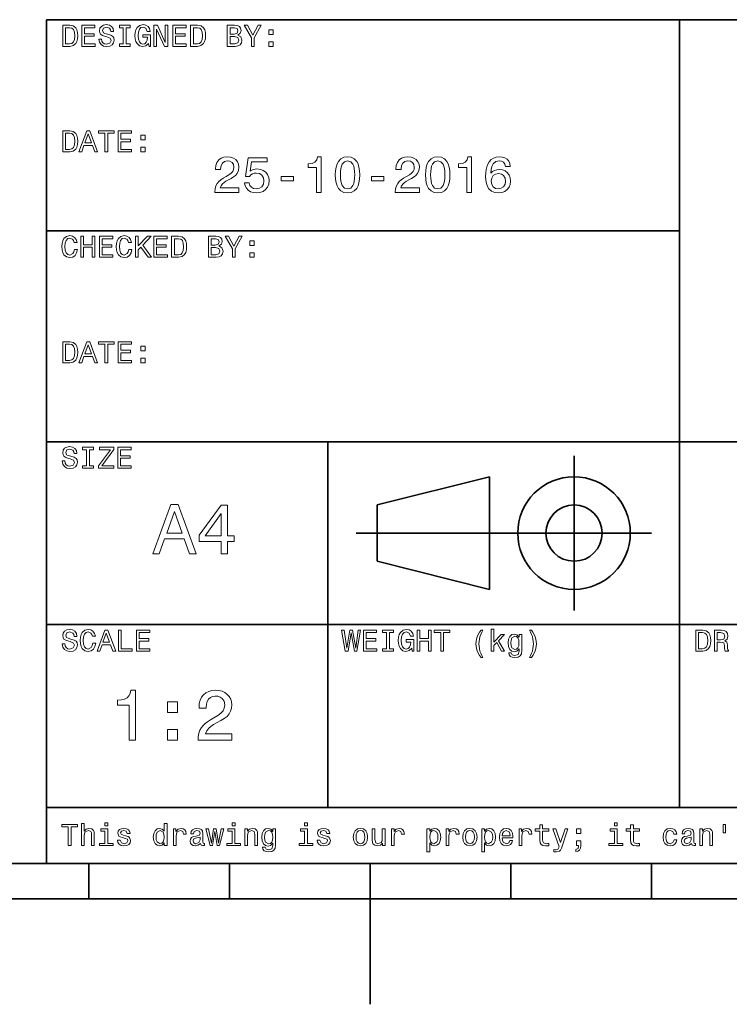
# Model space of a CAD drawing. Extents: x 0 to 354, y 0 to 250.
# Tile 6 of 10: x 152 to 203, y 0 to 70. Entities that reach past the tile are written whole.
import ezdxf

# ---------------------------------------------------------------- set-up
doc = ezdxf.new("R2010")
doc.units = 0

msp = doc.modelspace()

# ---------------------------------------------------------------- linework, layer by layer
at = {"color": 7, "lineweight": 35}
for p, q in [((154, 10), (154, 70)), ((154, 70), (344, 70)), ((199, 14), (199, 70)), ((154, 55), (199, 55)), ((154, 40), (319, 40)), ((174, 14), (174, 40)), ((176, 33.5), (197, 33.5)), ((154, 27), (319, 27)), ((154, 14), (319, 14)), ((10, 10), (344, 10)), ((154, 10), (344, 10)), ((127, 7.5), (227, 7.5))]:
    msp.add_line(p, q, dxfattribs=at)
at = {"color": 7, "lineweight": 35, "ltscale": 0.275}
msp.add_line((191.5, 28), (191.5, 39), dxfattribs=at)
at = {"color": 7, "lineweight": 35, "ltscale": 0.206155}
for p, q in [((177.5, 35.5), (185.5, 37.5)), ((185.5, 29.5), (177.5, 31.5))]:
    msp.add_line(p, q, dxfattribs=at)
at = {"color": 7, "lineweight": 35, "ltscale": 0.2}
msp.add_line((185.5, 37.5), (185.5, 29.5), dxfattribs=at)
at = {"color": 7, "lineweight": 35, "ltscale": 0.1}
msp.add_line((177.5, 31.5), (177.5, 35.5), dxfattribs=at)
at = {"color": 7, "lineweight": 35, "ltscale": 0.0625}
for p, q in [((157, 10), (157, 7.5)), ((167, 10), (167, 7.5)), ((187, 10), (187, 7.5)), ((197, 10), (197, 7.5))]:
    msp.add_line(p, q, dxfattribs=at)
at = {"color": 7, "lineweight": 35, "ltscale": 0.25}
msp.add_line((177, 10), (177, 0), dxfattribs=at)
at = {"color": 7, "lineweight": 13}
for points in [[(155.647415, 69.605263), (155.898483, 69.558815), (156.076263, 69.419464), (156.154663, 69.274269), (156.201706, 69.086433), (156.217392, 68.855942), (156.200882, 68.634209), (156.151337, 68.449089), (156.068787, 68.300575), (155.889145, 68.154091), (155.647415, 68.105263), (155.152176, 68.105263), (155.152176, 69.605263)], [(155.632477, 69.431351), (155.347824, 69.431351), (155.347824, 68.279175), (155.632477, 68.279175), (155.795181, 68.314629), (155.909653, 68.42099), (155.977417, 68.600632), (156, 68.855942), (155.97847, 69.118935), (155.913895, 69.296501), (155.800491, 69.397636)], [(156.5, 68.105263), (156.5, 69.605263), (157.439545, 69.605263), (157.439545, 69.431351), (156.695648, 69.431351), (156.695648, 68.996567), (157.374313, 68.996567), (157.374313, 68.822655), (156.695648, 68.822655), (156.695648, 68.279175), (157.456528, 68.279175), (157.456528, 68.105263)], [(157.91304, 68.626999), (157.936813, 68.474236), (158.008148, 68.356964), (158.119736, 68.282318), (158.264267, 68.257439), (158.498642, 68.332169), (158.58696, 68.530876), (158.511459, 68.677956), (158.284988, 68.784271), (158.191574, 68.810768), (157.973419, 68.885536), (157.844772, 68.967865), (157.781845, 69.071083), (157.760864, 69.208527), (157.794205, 69.386681), (157.894196, 69.527138), (158.048111, 69.61834), (158.24321, 69.648743), (158.462036, 69.616348), (158.625336, 69.519157), (158.72699, 69.362862), (158.760864, 69.15316), (158.760864, 69.148743), (158.565216, 69.148743), (158.536728, 69.288223), (158.47435, 69.390762), (158.257477, 69.474831), (158.054352, 69.409271), (157.978256, 69.235359), (158.035492, 69.075539), (158.139557, 69.02285), (158.337296, 68.967018), (158.574646, 68.895515), (158.713989, 68.811447), (158.781754, 68.701218), (158.804352, 68.551254), (158.768005, 68.35862), (158.658966, 68.210052), (158.488113, 68.115158), (158.266312, 68.083527), (158.041229, 68.118805), (157.871429, 68.224655), (157.761841, 68.395813), (157.717392, 68.626999)], [(159.456528, 68.279175), (159.456528, 69.431351), (159.17392, 69.431351), (159.17392, 69.605263), (159.934784, 69.605263), (159.934784, 69.431351), (159.652176, 69.431351), (159.652176, 68.279175), (159.934784, 68.279175), (159.934784, 68.105263), (159.17392, 68.105263), (159.17392, 68.279175)], [(161.242859, 68.315521), (161.066071, 68.141777), (160.834579, 68.083527), (160.612732, 68.137444), (160.43631, 68.299217), (160.350922, 68.458145), (160.299683, 68.647346), (160.282608, 68.866814), (160.300232, 69.091301), (160.353104, 69.281967), (160.441238, 69.43882), (160.628738, 69.59626), (160.873978, 69.648743), (161.061905, 69.617111), (161.212631, 69.522209), (161.318619, 69.371017), (161.372284, 69.170479), (161.150482, 69.170479), (161.055191, 69.395515), (160.861755, 69.474831), (160.708893, 69.435173), (160.594772, 69.3162), (160.523697, 69.124542), (160.5, 68.866814), (160.523697, 68.612732), (160.594772, 68.4198), (160.706009, 68.298027), (160.850204, 68.257439), (160.981537, 68.290939), (161.084747, 68.391441), (161.151627, 68.547729), (161.17392, 68.748604), (161.17392, 68.757439), (160.84613, 68.757439), (160.84613, 68.931351), (161.391296, 68.931351), (161.391296, 68.105263), (161.282608, 68.105263)], [(161.630432, 68.105263), (161.630432, 69.605263), (161.881454, 69.605263), (162.434784, 68.375641), (162.434784, 69.605263), (162.630432, 69.605263), (162.630432, 68.105263), (162.386551, 68.105263), (161.82608, 69.334885), (161.82608, 68.105263)], [(162.978256, 68.105263), (162.978256, 69.605263), (163.917801, 69.605263), (163.917801, 69.431351), (163.17392, 69.431351), (163.17392, 68.996567), (163.852585, 68.996567), (163.852585, 68.822655), (163.17392, 68.822655), (163.17392, 68.279175), (163.934784, 68.279175), (163.934784, 68.105263)], [(164.734375, 69.605263), (164.985443, 69.558815), (165.163208, 69.419464), (165.241623, 69.274269), (165.288666, 69.086433), (165.304352, 68.855942), (165.287842, 68.634209), (165.238297, 68.449089), (165.155746, 68.300575), (164.976089, 68.154091), (164.734375, 68.105263), (164.239136, 68.105263), (164.239136, 69.605263)], [(164.719421, 69.431351), (164.434784, 69.431351), (164.434784, 68.279175), (164.719421, 68.279175), (164.882126, 68.314629), (164.996597, 68.42099), (165.064362, 68.600632), (165.08696, 68.855942), (165.06543, 69.118935), (165.000854, 69.296501), (164.887436, 69.397636)], [(167.601563, 68.910973), (167.817261, 68.785118), (167.891296, 68.552277), (167.859161, 68.363922), (167.762741, 68.222794), (167.608063, 68.134644), (167.401154, 68.105263), (166.847824, 68.105263), (166.847824, 69.605263), (167.370926, 69.605263), (167.567932, 69.58136), (167.710602, 69.509644), (167.797211, 69.391144), (167.82608, 69.226868), (167.772583, 69.040726)], [(167.330841, 68.974831), (167.538895, 69.032913), (167.608688, 69.206482), (167.546188, 69.37751), (167.34816, 69.431351), (167.043472, 69.431351), (167.043472, 68.974831)], [(168.760864, 68.105263), (168.565216, 68.105263), (168.565216, 68.698669), (168.043472, 69.605263), (168.286682, 69.605263), (168.662369, 68.895683), (169.032944, 69.605263), (169.260864, 69.605263), (168.760864, 68.711243)], [(167.37738, 68.279175), (167.60054, 68.345924), (167.67392, 68.548195), (167.59697, 68.739098), (167.358688, 68.800919), (167.043472, 68.800919), (167.043472, 68.279175)], [(169.804352, 68.953087), (169.804352, 69.279175), (170.108704, 69.279175), (170.108704, 68.953087)], [(169.804352, 68.105263), (169.804352, 68.431351), (170.108704, 68.431351), (170.108704, 68.105263)], [(155.647415, 62.105263), (155.898483, 62.058811), (156.076263, 61.91946), (156.154663, 61.774269), (156.201706, 61.58643), (156.217392, 61.355942), (156.200882, 61.134209), (156.151337, 60.949089), (156.068787, 60.800575), (155.889145, 60.654091), (155.647415, 60.605263), (155.152176, 60.605263), (155.152176, 62.105263)], [(155.632477, 61.931351), (155.347824, 61.931351), (155.347824, 60.779175), (155.632477, 60.779175), (155.795181, 60.814629), (155.909653, 60.92099), (155.977417, 61.100636), (156, 61.355942), (155.97847, 61.618935), (155.913895, 61.796497), (155.800491, 61.897636)], [(156.304352, 60.605263), (156.851563, 62.105263), (157.074722, 62.105263), (157.630432, 60.605263), (157.425278, 60.605263), (157.264938, 61.061783), (156.658966, 61.061783), (156.498978, 60.605263)], [(156.728607, 61.235699), (157.197693, 61.235699), (156.962631, 61.891949)], [(158.152176, 60.605263), (158.152176, 61.931351), (157.695648, 61.931351), (157.695648, 62.105263), (158.804352, 62.105263), (158.804352, 61.931351), (158.347824, 61.931351), (158.347824, 60.605263)], [(159.08696, 60.605263), (159.08696, 62.105263), (160.026489, 62.105263), (160.026489, 61.931351), (159.282608, 61.931351), (159.282608, 61.496567), (159.961273, 61.496567), (159.961273, 61.322655), (159.282608, 61.322655), (159.282608, 60.779175), (160.043472, 60.779175), (160.043472, 60.605263)], [(160.695648, 61.453091), (160.695648, 61.779175), (161, 61.779175), (161, 61.453091)], [(160.695648, 60.605263), (160.695648, 60.931351), (161, 60.931351), (161, 60.605263)], [(165.965393, 57.719246), (165.965393, 57.730568), (165.984634, 57.968468), (166.042389, 58.178688), (166.138626, 58.361229), (166.242722, 58.487476), (166.381775, 58.613155), (166.555786, 58.738266), (166.764755, 58.862816), (166.966858, 58.97887), (167.124527, 59.089973), (167.232941, 59.21381), (167.295776, 59.355202), (167.316727, 59.518951), (167.284317, 59.700039), (167.187088, 59.842491), (167.035507, 59.934841), (166.840057, 59.965622), (166.646729, 59.926559), (166.499252, 59.809372), (166.405838, 59.623825), (166.374695, 59.379684), (166.374695, 59.349682), (166.012375, 59.349682), (166.012375, 59.401199), (166.037476, 59.645668), (166.112778, 59.853718), (166.238266, 60.025349), (166.406723, 60.153198), (166.610901, 60.229908), (166.850815, 60.255478), (167.08223, 60.232643), (167.282074, 60.164143), (167.450333, 60.049976), (167.577393, 59.898693), (167.653641, 59.718857), (167.679047, 59.51046), (167.645004, 59.267876), (167.542892, 59.05756), (167.436249, 58.933895), (167.297821, 58.821804), (167.12764, 58.721283), (166.926666, 58.61372), (166.752655, 58.512196), (166.614807, 58.417465), (166.513123, 58.329525), (166.409027, 58.195072), (166.347534, 58.045334), (167.679047, 58.045334), (167.679047, 57.719246)], [(173.186295, 57.719246), (173.186295, 59.49461), (172.606583, 59.49461), (172.606583, 59.74823), (172.88533, 59.7822), (173.081848, 59.87278), (173.206314, 60.027897), (173.268951, 60.255478), (173.512375, 60.255478), (173.512375, 57.719246)], [(174.526871, 58.966415), (174.540771, 59.262905), (174.582489, 59.521713), (174.652023, 59.742836), (174.749359, 59.926277), (174.920273, 60.109165), (175.136337, 60.218899), (175.397568, 60.255478), (175.660095, 60.219185), (175.876266, 60.110298), (176.046066, 59.928825), (176.142288, 59.746178), (176.211014, 59.524895), (176.252258, 59.264973), (176.266006, 58.966415), (176.252258, 58.668953), (176.211014, 58.410057), (176.142288, 58.189728), (176.046066, 58.007969), (175.876266, 57.827438), (175.660095, 57.71912), (175.397568, 57.683014), (175.136337, 57.719307), (174.920273, 57.828194), (174.749359, 58.009666), (174.652023, 58.191959), (174.582489, 58.412182), (174.540771, 58.670334)], [(178.791473, 57.719246), (178.791473, 57.730568), (178.81073, 57.968468), (178.868469, 58.178688), (178.964706, 58.361229), (179.068817, 58.487476), (179.207855, 58.613155), (179.381882, 58.738266), (179.590851, 58.862816), (179.792953, 58.97887), (179.950623, 59.089973), (180.059036, 59.21381), (180.121872, 59.355202), (180.142822, 59.518951), (180.110413, 59.700039), (180.013168, 59.842491), (179.861588, 59.934841), (179.666138, 59.965622), (179.472809, 59.926559), (179.325333, 59.809372), (179.231918, 59.623825), (179.20079, 59.379684), (179.20079, 59.349682), (178.83847, 59.349682), (178.83847, 59.401199), (178.863571, 59.645668), (178.938858, 59.853718), (179.064346, 60.025349), (179.232803, 60.153198), (179.436981, 60.229908), (179.676895, 60.255478), (179.90831, 60.232643), (180.108154, 60.164143), (180.276428, 60.049976), (180.403488, 59.898693), (180.479721, 59.718857), (180.505127, 59.51046), (180.4711, 59.267876), (180.368988, 59.05756), (180.262329, 58.933895), (180.123917, 58.821804), (179.953735, 58.721283), (179.752762, 58.61372), (179.578735, 58.512196), (179.440887, 58.417465), (179.339203, 58.329525), (179.235107, 58.195072), (179.173615, 58.045334), (180.505127, 58.045334), (180.505127, 57.719246)], [(180.939911, 58.966415), (180.953827, 59.262905), (180.995544, 59.521713), (181.065063, 59.742836), (181.162399, 59.926277), (181.333313, 60.109165), (181.549377, 60.218899), (181.810608, 60.255478), (182.073135, 60.219185), (182.289307, 60.110298), (182.459106, 59.928825), (182.555328, 59.746178), (182.624054, 59.524895), (182.665298, 59.264973), (182.679047, 58.966415), (182.665298, 58.668953), (182.624054, 58.410057), (182.555328, 58.189728), (182.459106, 58.007969), (182.289307, 57.827438), (182.073135, 57.71912), (181.810608, 57.683014), (181.549377, 57.719307), (181.333313, 57.828194), (181.162399, 58.009666), (181.065063, 58.191959), (180.995544, 58.412182), (180.953827, 58.670334)], [(183.874695, 57.719246), (183.874695, 59.49461), (183.294983, 59.49461), (183.294983, 59.74823), (183.57373, 59.7822), (183.770248, 59.87278), (183.89473, 60.027897), (183.957352, 60.255478), (184.20079, 60.255478), (184.20079, 57.719246)], [(186.968567, 59.56707), (186.624924, 59.56707), (186.581406, 59.738255), (186.489334, 59.863438), (186.351273, 59.940075), (186.169769, 59.965622), (185.927246, 59.910637), (185.748856, 59.745686), (185.66478, 59.573864), (185.607697, 59.351662), (185.577606, 59.079075), (185.696274, 59.195694), (185.838303, 59.280613), (186.001266, 59.332413), (186.182785, 59.349682), (186.40741, 59.324394), (186.601959, 59.248535), (186.766449, 59.122101), (186.891006, 58.954212), (186.965729, 58.753994), (186.990646, 58.521442), (186.964294, 58.288609), (186.885223, 58.086784), (186.753433, 57.915974), (186.57901, 57.786552), (186.371994, 57.708897), (186.132401, 57.683014), (185.859238, 57.716572), (185.632324, 57.817249), (185.45163, 57.985043), (185.348236, 58.152771), (185.274368, 58.353939), (185.230057, 58.588547), (185.215286, 58.856586), (185.225342, 59.111309), (185.255493, 59.341957), (185.305771, 59.548538), (185.376144, 59.731045), (185.466644, 59.889481), (185.604919, 60.049603), (185.768387, 60.163979), (185.957047, 60.232601), (186.170898, 60.255478), (186.394424, 60.235474), (186.584167, 60.175465), (186.740128, 60.075451), (186.858231, 59.938953), (186.934372, 59.769493)], [(168.077606, 58.3918), (168.403687, 58.3918), (168.45874, 58.216301), (168.565033, 58.083828), (168.715057, 58.00061), (168.901306, 57.97287), (169.12648, 58.011436), (169.302689, 58.127136), (169.416473, 58.30582), (169.454407, 58.533333), (169.416901, 58.764664), (169.304382, 58.943489), (169.128601, 59.057915), (168.901306, 59.096058), (168.76268, 59.081409), (168.636642, 59.037464), (168.524628, 58.964645), (168.428024, 58.86338), (168.15007, 58.86338), (168.340851, 60.183014), (169.671799, 60.183014), (169.671799, 59.893158), (168.578049, 59.893158), (168.478973, 59.223434), (168.691559, 59.344303), (168.819717, 59.375511), (168.959045, 59.385914), (169.200027, 59.360626), (169.407425, 59.284767), (169.581223, 59.158333), (169.712067, 58.990883), (169.790558, 58.791985), (169.816727, 58.561638), (169.789154, 58.316662), (169.706406, 58.104839), (169.568481, 57.926163), (169.386292, 57.79108), (169.170685, 57.71003), (168.921692, 57.683014), (168.69989, 57.704716), (168.504776, 57.769821), (168.336319, 57.878326), (168.204163, 58.022186), (168.11792, 58.193344)], [(174.889191, 58.968113), (174.896912, 58.727493), (174.920044, 58.52137), (174.958618, 58.349747), (175.012604, 58.212624), (175.1707, 58.032806), (175.398132, 57.97287), (175.626221, 58.032101), (175.782822, 58.209793), (175.835693, 58.346031), (175.873474, 58.517834), (175.896133, 58.725193), (175.903687, 58.968113), (175.896133, 59.212025), (175.873474, 59.420094), (175.835693, 59.592316), (175.782822, 59.728699), (175.626221, 59.906391), (175.398132, 59.965622), (175.1707, 59.905685), (175.012604, 59.725868), (174.958618, 59.588604), (174.920044, 59.416553), (174.896912, 59.209724)], [(181.302231, 58.968113), (181.309952, 58.727493), (181.333084, 58.52137), (181.371658, 58.349747), (181.425644, 58.212624), (181.58374, 58.032806), (181.811188, 57.97287), (182.039261, 58.032101), (182.195862, 58.209793), (182.248749, 58.346031), (182.286514, 58.517834), (182.309174, 58.725193), (182.316727, 58.968113), (182.309174, 59.212025), (182.286514, 59.420094), (182.248749, 59.592316), (182.195862, 59.728699), (182.039261, 59.906391), (181.811188, 59.965622), (181.58374, 59.905685), (181.425644, 59.725868), (181.371658, 59.588604), (181.333084, 59.416553), (181.309952, 59.209724)], [(170.686295, 58.552578), (170.686295, 58.842434), (171.555862, 58.842434), (171.555862, 58.552578)], [(177.099335, 58.552578), (177.099335, 58.842434), (177.968903, 58.842434), (177.968903, 58.552578)], [(186.628326, 58.52314), (186.59436, 58.74308), (186.492462, 58.913765), (186.335495, 59.023312), (186.136368, 59.059826), (185.916214, 59.023735), (185.74942, 58.915462), (185.644333, 58.744354), (185.609299, 58.519745), (185.643906, 58.294285), (185.747711, 58.120628), (185.910553, 58.009808), (186.122208, 57.97287), (186.326645, 58.010872), (186.488205, 58.124874), (186.593292, 58.300442)], [(155.978256, 53.673199), (156.195648, 53.673199), (156.137604, 53.427315), (156.021225, 53.240623), (155.855591, 53.122799), (155.649796, 53.083523), (155.414917, 53.13562), (155.236755, 53.291912), (155.153534, 53.44841), (155.103607, 53.640041), (155.08696, 53.86681), (155.103577, 54.094017), (155.153458, 54.285591), (155.236588, 54.44154), (155.414612, 54.596939), (155.64946, 54.648743), (155.838364, 54.616047), (155.994736, 54.517967), (156.108658, 54.36367), (156.170181, 54.162327), (155.957199, 54.162327), (155.911819, 54.294163), (155.842896, 54.392796), (155.650131, 54.474827), (155.506714, 54.434322), (155.397079, 54.312805), (155.32753, 54.119953), (155.304352, 53.865452), (155.327652, 53.61261), (155.397583, 53.419971), (155.507339, 53.298069), (155.650131, 53.257435), (155.86821, 53.367493), (155.939194, 53.498943)], [(156.434784, 53.105263), (156.434784, 54.605263), (156.630432, 54.605263), (156.630432, 53.996567), (157.239136, 53.996567), (157.239136, 54.605263), (157.434784, 54.605263), (157.434784, 53.105263), (157.239136, 53.105263), (157.239136, 53.822655), (156.630432, 53.822655), (156.630432, 53.105263)], [(157.760864, 53.105263), (157.760864, 54.605263), (158.700409, 54.605263), (158.700409, 54.431351), (157.956528, 54.431351), (157.956528, 53.996567), (158.635193, 53.996567), (158.635193, 53.822655), (157.956528, 53.822655), (157.956528, 53.279175), (158.717392, 53.279175), (158.717392, 53.105263)], [(159.847824, 53.673199), (160.065216, 53.673199), (160.007172, 53.427315), (159.890793, 53.240623), (159.725159, 53.122799), (159.519363, 53.083523), (159.28447, 53.13562), (159.106323, 53.291912), (159.023102, 53.44841), (158.97316, 53.640041), (158.956528, 53.86681), (158.973145, 54.094017), (159.023026, 54.285591), (159.106155, 54.44154), (159.28418, 54.596939), (159.519028, 54.648743), (159.707916, 54.616047), (159.864304, 54.517967), (159.978226, 54.36367), (160.039749, 54.162327), (159.826767, 54.162327), (159.781372, 54.294163), (159.712463, 54.392796), (159.519699, 54.474827), (159.376266, 54.434322), (159.266647, 54.312805), (159.197098, 54.119953), (159.17392, 53.865452), (159.19722, 53.61261), (159.267151, 53.419971), (159.376907, 53.298069), (159.519699, 53.257435), (159.737778, 53.367493), (159.808762, 53.498943)], [(160.32608, 53.105263), (160.32608, 54.605263), (160.521744, 54.605263), (160.521744, 53.911648), (161.172562, 54.605263), (161.439545, 54.605263), (160.844437, 53.974148), (161.456528, 53.105263), (161.21196, 53.105263), (160.70108, 53.829449), (160.521744, 53.639568), (160.521744, 53.105263)], [(161.630432, 53.105263), (161.630432, 54.605263), (162.569977, 54.605263), (162.569977, 54.431351), (161.82608, 54.431351), (161.82608, 53.996567), (162.504761, 53.996567), (162.504761, 53.822655), (161.82608, 53.822655), (161.82608, 53.279175), (162.58696, 53.279175), (162.58696, 53.105263)], [(163.386551, 54.605263), (163.637604, 54.558811), (163.815384, 54.41946), (163.893799, 54.274269), (163.940842, 54.08643), (163.956528, 53.855942), (163.940002, 53.634209), (163.890472, 53.449089), (163.807922, 53.300575), (163.628265, 53.154091), (163.386551, 53.105263), (162.891312, 53.105263), (162.891312, 54.605263)], [(166.253738, 53.910969), (166.469421, 53.785122), (166.543472, 53.552273), (166.511337, 53.363926), (166.414917, 53.22279), (166.260239, 53.134644), (166.053329, 53.105263), (165.5, 53.105263), (165.5, 54.605263), (166.023102, 54.605263), (166.220108, 54.58136), (166.362778, 54.509644), (166.449387, 54.39114), (166.478256, 54.226868), (166.424759, 54.040726)], [(167.41304, 53.105263), (167.217392, 53.105263), (167.217392, 53.698673), (166.695648, 54.605263), (166.938858, 54.605263), (167.314545, 53.895683), (167.68512, 54.605263), (167.91304, 54.605263), (167.41304, 53.711243)], [(163.371597, 54.431351), (163.08696, 54.431351), (163.08696, 53.279175), (163.371597, 53.279175), (163.534302, 53.314629), (163.648773, 53.42099), (163.716537, 53.600636), (163.739136, 53.855942), (163.717606, 54.118935), (163.653015, 54.296497), (163.539612, 54.397636)], [(165.983017, 53.974827), (166.191071, 54.032913), (166.260864, 54.206486), (166.198364, 54.37751), (166.000336, 54.431351), (165.695648, 54.431351), (165.695648, 53.974827)], [(168.456528, 53.953091), (168.456528, 54.279175), (168.760864, 54.279175), (168.760864, 53.953091)], [(166.029556, 53.279175), (166.252716, 53.345921), (166.32608, 53.548199), (166.249146, 53.739094), (166.010864, 53.800915), (165.695648, 53.800915), (165.695648, 53.279175)], [(168.456528, 53.105263), (168.456528, 53.431351), (168.760864, 53.431351), (168.760864, 53.105263)], [(155.647415, 47.105263), (155.898483, 47.058811), (156.076263, 46.91946), (156.154663, 46.774269), (156.201706, 46.58643), (156.217392, 46.355942), (156.200882, 46.134209), (156.151337, 45.949089), (156.068787, 45.800575), (155.889145, 45.654091), (155.647415, 45.605263), (155.152176, 45.605263), (155.152176, 47.105263)], [(155.632477, 46.931351), (155.347824, 46.931351), (155.347824, 45.779175), (155.632477, 45.779175), (155.795181, 45.814629), (155.909653, 45.92099), (155.977417, 46.100636), (156, 46.355942), (155.97847, 46.618935), (155.913895, 46.796497), (155.800491, 46.897636)], [(156.304352, 45.605263), (156.851563, 47.105263), (157.074722, 47.105263), (157.630432, 45.605263), (157.425278, 45.605263), (157.264938, 46.061783), (156.658966, 46.061783), (156.498978, 45.605263)], [(158.152176, 45.605263), (158.152176, 46.931351), (157.695648, 46.931351), (157.695648, 47.105263), (158.804352, 47.105263), (158.804352, 46.931351), (158.347824, 46.931351), (158.347824, 45.605263)], [(159.08696, 45.605263), (159.08696, 47.105263), (160.026489, 47.105263), (160.026489, 46.931351), (159.282608, 46.931351), (159.282608, 46.496567), (159.961273, 46.496567), (159.961273, 46.322655), (159.282608, 46.322655), (159.282608, 45.779175), (160.043472, 45.779175), (160.043472, 45.605263)], [(156.728607, 46.235699), (157.197693, 46.235699), (156.962631, 46.891949)], [(160.695648, 46.453091), (160.695648, 46.779175), (161, 46.779175), (161, 46.453091)], [(160.695648, 45.605263), (160.695648, 45.931351), (161, 45.931351), (161, 45.605263)], [(155.304352, 38.627003), (155.328125, 38.474232), (155.39946, 38.35696), (155.511032, 38.282318), (155.655563, 38.257435), (155.889938, 38.332165), (155.978256, 38.530872), (155.902771, 38.677952), (155.676285, 38.784271), (155.582886, 38.810764), (155.364731, 38.885536), (155.236069, 38.967865), (155.173141, 39.071083), (155.152176, 39.208523), (155.185501, 39.386684), (155.285492, 39.527138), (155.439407, 39.61834), (155.634506, 39.648743), (155.853348, 39.616344), (156.016647, 39.519157), (156.118286, 39.362862), (156.152176, 39.153156), (156.152176, 39.148743), (155.956528, 39.148743), (155.928024, 39.288219), (155.865662, 39.390759), (155.648773, 39.474827), (155.445648, 39.409271), (155.369568, 39.235359), (155.426804, 39.075542), (155.530869, 39.02285), (155.728607, 38.967014), (155.965942, 38.895515), (156.105301, 38.811443), (156.173065, 38.701221), (156.195648, 38.551254), (156.159302, 38.358616), (156.050278, 38.210052), (155.87941, 38.115154), (155.657608, 38.083523), (155.432526, 38.118809), (155.262741, 38.224659), (155.153152, 38.395813), (155.108688, 38.627003)], [(156.847824, 38.279175), (156.847824, 39.431351), (156.565216, 39.431351), (156.565216, 39.605263), (157.32608, 39.605263), (157.32608, 39.431351), (157.043472, 39.431351), (157.043472, 38.279175), (157.32608, 38.279175), (157.32608, 38.105263), (156.565216, 38.105263), (156.565216, 38.279175)], [(157.695648, 38.105263), (157.695648, 38.279514), (158.55571, 39.431351), (157.755432, 39.431351), (157.755432, 39.605263), (158.782608, 39.605263), (158.782608, 39.434406), (157.936478, 38.279175), (158.782608, 38.279175), (158.782608, 38.105263)], [(159.065216, 38.105263), (159.065216, 39.605263), (160.004761, 39.605263), (160.004761, 39.431351), (159.260864, 39.431351), (159.260864, 38.996567), (159.939545, 38.996567), (159.939545, 38.822655), (159.260864, 38.822655), (159.260864, 38.279175), (160.021744, 38.279175), (160.021744, 38.105263)], [(161.548233, 32.035034), (162.825073, 35.535034), (163.345795, 35.535034), (164.642441, 32.035034), (164.163727, 32.035034), (163.789627, 33.10025), (162.375671, 33.10025), (162.00238, 32.035034)], [(162.538162, 33.50605), (163.632706, 33.50605), (163.084244, 35.0373)], [(166.417801, 32.035034), (166.417801, 32.897354), (164.845337, 32.897354), (164.845337, 33.345158), (166.407501, 35.48431), (166.874313, 35.48431), (166.874313, 33.30315), (167.330841, 33.30315), (167.330841, 32.897354), (166.874313, 32.897354), (166.874313, 32.035034)], [(165.278076, 33.30315), (166.417801, 33.30315), (166.417801, 34.890671)], [(155.304352, 25.627003), (155.328125, 25.474234), (155.39946, 25.35696), (155.511032, 25.282318), (155.655563, 25.257437), (155.889938, 25.332165), (155.978256, 25.530874), (155.902771, 25.677954), (155.676285, 25.784271), (155.582886, 25.810766), (155.364731, 25.885536), (155.236069, 25.967865), (155.173141, 26.071083), (155.152176, 26.208523), (155.185501, 26.386683), (155.285492, 26.527138), (155.439407, 26.61834), (155.634506, 26.648741), (155.853348, 26.616344), (156.016647, 26.519156), (156.118286, 26.362864), (156.152176, 26.153156), (156.152176, 26.148741), (155.956528, 26.148741), (155.928024, 26.288219), (155.865662, 26.390759), (155.648773, 26.474829), (155.445648, 26.409271), (155.369568, 26.235357), (155.426804, 26.075541), (155.530869, 26.02285), (155.728607, 25.967016), (155.965942, 25.895514), (156.105301, 25.811445), (156.173065, 25.701221), (156.195648, 25.551254), (156.159302, 25.358618), (156.050278, 25.210052), (155.87941, 25.115156), (155.657608, 25.083523), (155.432526, 25.118807), (155.262741, 25.224659), (155.153152, 25.395811), (155.108688, 25.627003)], [(157.282608, 25.673197), (157.5, 25.673197), (157.441956, 25.427317), (157.325577, 25.240623), (157.159943, 25.122799), (156.954147, 25.083523), (156.719254, 25.135622), (156.541107, 25.291914), (156.457886, 25.448408), (156.407944, 25.640041), (156.391312, 25.866812), (156.407928, 26.094015), (156.457809, 26.285591), (156.540924, 26.44154), (156.718964, 26.596941), (156.953812, 26.648741), (157.1427, 26.616047), (157.299088, 26.517967), (157.412994, 26.36367), (157.474518, 26.162329), (157.261551, 26.162329), (157.216156, 26.294165), (157.147247, 26.392797), (156.954483, 26.474829), (156.81105, 26.434322), (156.701431, 26.312803), (156.631882, 26.119953), (156.608688, 25.865454), (156.632004, 25.612608), (156.701935, 25.419971), (156.811691, 25.298071), (156.954483, 25.257437), (157.172562, 25.367491), (157.243546, 25.498945)], [(157.58696, 25.105263), (158.134171, 26.605263), (158.35733, 26.605263), (158.91304, 25.105263), (158.707886, 25.105263), (158.547562, 25.561785), (157.941574, 25.561785), (157.781586, 25.105263)], [(159.108688, 25.105263), (159.108688, 26.605263), (159.304352, 26.605263), (159.304352, 25.279177), (160.08696, 25.279177), (160.08696, 25.105263)], [(160.391296, 25.105263), (160.391296, 26.605263), (161.330841, 26.605263), (161.330841, 26.431351), (160.58696, 26.431351), (160.58696, 25.996567), (161.265625, 25.996567), (161.265625, 25.822655), (160.58696, 25.822655), (160.58696, 25.279177), (161.347824, 25.279177), (161.347824, 25.105263)], [(175.239136, 25.105263), (174.978256, 26.605263), (175.15863, 26.605263), (175.34613, 25.329786), (175.565216, 26.605263), (175.760864, 26.605263), (175.974182, 25.329786), (176.154892, 26.605263), (176.32608, 26.605263), (176.065216, 25.105263), (175.891312, 25.105263), (175.661346, 26.404856), (175.434784, 25.105263)], [(176.521744, 25.105263), (176.521744, 26.605263), (177.461273, 26.605263), (177.461273, 26.431351), (176.717392, 26.431351), (176.717392, 25.996567), (177.396057, 25.996567), (177.396057, 25.822655), (176.717392, 25.822655), (176.717392, 25.279177), (177.478256, 25.279177), (177.478256, 25.105263)], [(178.17392, 25.279177), (178.17392, 26.431351), (177.891312, 26.431351), (177.891312, 26.605263), (178.652176, 26.605263), (178.652176, 26.431351), (178.369568, 26.431351), (178.369568, 25.279177), (178.652176, 25.279177), (178.652176, 25.105263), (177.891312, 25.105263), (177.891312, 25.279177)], [(179.960251, 25.315521), (179.783463, 25.141777), (179.551971, 25.083523), (179.330124, 25.137447), (179.153702, 25.299217), (179.068314, 25.458147), (179.017075, 25.647345), (179, 25.866812), (179.017624, 26.091299), (179.070496, 26.281969), (179.15863, 26.438822), (179.34613, 26.596262), (179.59137, 26.648741), (179.779297, 26.617109), (179.930023, 26.522213), (180.036011, 26.371016), (180.089676, 26.170481), (179.867874, 26.170481), (179.772583, 26.395514), (179.579147, 26.474829), (179.426285, 26.435171), (179.312164, 26.3162), (179.241089, 26.124538), (179.217392, 25.866812), (179.241089, 25.612736), (179.312164, 25.419802), (179.423401, 25.298027), (179.567596, 25.257437), (179.698914, 25.290937), (179.802139, 25.391438), (179.869019, 25.547731), (179.891312, 25.748606), (179.891312, 25.757437), (179.563522, 25.757437), (179.563522, 25.931351), (180.108688, 25.931351), (180.108688, 25.105263), (180, 25.105263)], [(180.347824, 25.105263), (180.347824, 26.605263), (180.543472, 26.605263), (180.543472, 25.996567), (181.152176, 25.996567), (181.152176, 26.605263), (181.347824, 26.605263), (181.347824, 25.105263), (181.152176, 25.105263), (181.152176, 25.822655), (180.543472, 25.822655), (180.543472, 25.105263)], [(182.021744, 25.105263), (182.021744, 26.431351), (181.565216, 26.431351), (181.565216, 26.605263), (182.67392, 26.605263), (182.67392, 26.431351), (182.217392, 26.431351), (182.217392, 25.105263)], [(184.884857, 24.648741), (184.771103, 24.807766), (184.679382, 24.96645), (184.609711, 25.124794), (184.560837, 25.285969), (184.531509, 25.453146), (184.521744, 25.626322), (184.531509, 25.800198), (184.560837, 25.967657), (184.609711, 26.1287), (184.679382, 26.286875), (184.771103, 26.445728), (184.884857, 26.605263), (185.021744, 26.605263), (184.93692, 26.456409), (184.866776, 26.300159), (184.81131, 26.136513), (184.77121, 25.968262), (184.747147, 25.798197), (184.739136, 25.626322), (184.747223, 25.455656), (184.771515, 25.286045), (184.811996, 25.117491), (184.867676, 24.95339), (184.937592, 24.79714), (185.021744, 24.648741)], [(185.608688, 25.105263), (185.608688, 26.670481), (185.804352, 26.670481), (185.804352, 25.749964), (186.327103, 26.279177), (186.565216, 26.279177), (186.13179, 25.845753), (186.554688, 25.105263), (186.341705, 25.105263), (186.002716, 25.712599), (185.804352, 25.518307), (185.804352, 25.105263)], [(188.46434, 24.648741), (188.32608, 24.648741), (188.410233, 24.796518), (188.480148, 24.952259), (188.535843, 25.115963), (188.576309, 25.28446), (188.600601, 25.45458), (188.608704, 25.626322), (188.600677, 25.79933), (188.576614, 25.970072), (188.536514, 26.138552), (188.481049, 26.301971), (188.410919, 26.457542), (188.32608, 26.605263), (188.46434, 26.605263), (188.577499, 26.445728), (188.668823, 26.286875), (188.738281, 26.1287), (188.787064, 25.967657), (188.81633, 25.800198), (188.82608, 25.626322), (188.81633, 25.453146), (188.787064, 25.285969), (188.738281, 25.124794), (188.668823, 24.96645), (188.577499, 24.807766)], [(200.647415, 26.605263), (200.898483, 26.558813), (201.076263, 26.41946), (201.154663, 26.274269), (201.201706, 26.08643), (201.217392, 25.855942), (201.200882, 25.634211), (201.151337, 25.449089), (201.068787, 25.300575), (200.889145, 25.154091), (200.647415, 25.105263), (200.152176, 25.105263), (200.152176, 26.605263)], [(201.478256, 25.105263), (201.478256, 26.605263), (201.972824, 26.605263), (202.171539, 26.577663), (202.316574, 26.494869), (202.405228, 26.359253), (202.434784, 26.173197), (202.382309, 25.96209), (202.227249, 25.829788), (202.351059, 25.750813), (202.398438, 25.560085), (202.415085, 25.317558), (202.435455, 25.20207), (202.482681, 25.146364), (202.482681, 25.105263), (202.247284, 25.105263), (202.222153, 25.177784), (202.206863, 25.308048), (202.196335, 25.501322), (202.136551, 25.69154), (202.046371, 25.724659), (201.878403, 25.735697), (201.67392, 25.735697), (201.67392, 25.105263)], [(158.011215, 25.735697), (158.480301, 25.735697), (158.245239, 26.391947)], [(187.782608, 25.144325), (187.753906, 24.91806), (187.667801, 24.765079), (187.517578, 24.677826), (187.296539, 24.648741), (187.110855, 24.671074), (186.970963, 24.738075), (186.883194, 24.844732), (186.853943, 24.986036), (186.853943, 24.996567), (187.036346, 24.996567), (187.10173, 24.849318), (187.299591, 24.800915), (187.519028, 24.873096), (187.58696, 25.109678), (187.58696, 25.264231), (187.425278, 25.104244), (187.249664, 25.061785), (187.067886, 25.104456), (186.926117, 25.232471), (186.834793, 25.433006), (186.804352, 25.693239), (186.834656, 25.952579), (186.925613, 26.152477), (187.067261, 26.280109), (187.249664, 26.322655), (187.438171, 26.270004), (187.58696, 26.108999), (187.58696, 26.279177), (187.782608, 26.279177)], [(187, 25.693239), (187.018936, 25.492788), (187.075745, 25.341166), (187.285324, 25.213959), (187.411774, 25.244911), (187.505096, 25.33777), (187.562668, 25.488543), (187.581863, 25.693239), (187.562668, 25.897255), (187.505096, 26.047348), (187.411774, 26.139698), (187.285324, 26.170481), (187.075745, 26.044971), (187.018936, 25.894283)], [(200.632477, 26.431351), (200.347824, 26.431351), (200.347824, 25.279177), (200.632477, 25.279177), (200.795181, 25.314629), (200.909653, 25.42099), (200.977417, 25.600636), (201, 25.855942), (200.97847, 26.118935), (200.913895, 26.296499), (200.800491, 26.397636)], [(201.917465, 26.431351), (201.67392, 26.431351), (201.67392, 25.909611), (201.903534, 25.909611), (202.052307, 25.924768), (202.148102, 25.970242), (202.217392, 26.172178), (202.149292, 26.371227)], [(159.865372, 18.77183), (159.865372, 21.257338), (159.053772, 21.257338), (159.053772, 21.61241), (159.326736, 21.635305), (159.548523, 21.693428), (159.719147, 21.786776), (159.84494, 21.92028), (159.932251, 22.098873), (159.981094, 22.322554), (160.321899, 22.322554), (160.321899, 18.77183)], [(164.770599, 18.77183), (164.770599, 18.787682), (164.785767, 19.041105), (164.831238, 19.272736), (164.907028, 19.482569), (165.013138, 19.670607), (165.125809, 19.812065), (165.269791, 19.953016), (165.445114, 20.09346), (165.651749, 20.233397), (165.889709, 20.372826), (166.172668, 20.535303), (166.393402, 20.690845), (166.545166, 20.864222), (166.633148, 21.062166), (166.662476, 21.291418), (166.617096, 21.544941), (166.480972, 21.744373), (166.346329, 21.840141), (166.184372, 21.897604), (165.995132, 21.916758), (165.807556, 21.892452), (165.648514, 21.819534), (165.518005, 21.698008), (165.421127, 21.533945), (165.363007, 21.333424), (165.343628, 21.096445), (165.343628, 21.054438), (164.836395, 21.054438), (164.836395, 21.126562), (164.856155, 21.388037), (164.915451, 21.620831), (165.014267, 21.824944), (165.152618, 22.000374), (165.324814, 22.141327), (165.525131, 22.242008), (165.753586, 22.302418), (166.010193, 22.322554), (166.257324, 22.304573), (166.479584, 22.250628), (166.676987, 22.160721), (166.849518, 22.034851), (166.989609, 21.879753), (167.089676, 21.702168), (167.149704, 21.502092), (167.169724, 21.27953), (167.148544, 21.048098), (167.085007, 20.836744), (166.979111, 20.645472), (166.829788, 20.472338), (166.636017, 20.315409), (166.397751, 20.174683), (166.116394, 20.024094), (165.872757, 19.88196), (165.679779, 19.749336), (165.537415, 19.626223), (165.391678, 19.437986), (165.305588, 19.228352), (167.169724, 19.228352), (167.169724, 18.77183)], [(162.604507, 20.75009), (162.604507, 21.51096), (163.314651, 21.51096), (163.314651, 20.75009)], [(162.604507, 18.77183), (162.604507, 19.5327), (163.314651, 19.5327), (163.314651, 18.77183)], [(155.543472, 11.289474), (155.543472, 12.615561), (155.08696, 12.615561), (155.08696, 12.789474), (156.195648, 12.789474), (156.195648, 12.615561), (155.739136, 12.615561), (155.739136, 11.289474)], [(156.478256, 11.289474), (156.478256, 12.854691), (156.67392, 12.854691), (156.67392, 12.31427), (156.812164, 12.457442), (157.01358, 12.506865), (157.213989, 12.467632), (157.342392, 12.352313), (157.380096, 12.253638), (157.391312, 12.077857), (157.391312, 12.017735), (157.391312, 11.289474), (157.195648, 11.289474), (157.195648, 12.037436), (157.183472, 12.187487), (157.146912, 12.284378), (156.984039, 12.354691), (156.755432, 12.256525), (156.69429, 12.138743), (156.67392, 11.981729), (156.67392, 11.289474)], [(158.355301, 12.89817), (158.355301, 12.680778), (158.147751, 12.680778), (158.147751, 12.89817)], [(162.367523, 11.471199), (162.228256, 11.318855), (162.036682, 11.267735), (161.852448, 11.309684), (161.709412, 11.435534), (161.617569, 11.632629), (161.58696, 11.888319), (161.617569, 12.143117), (161.709412, 12.339576), (161.852448, 12.465042), (162.036682, 12.506865), (162.226227, 12.457273), (162.369568, 12.305438), (162.369568, 12.854691), (162.565216, 12.854691), (162.565216, 11.289474), (162.367523, 11.289474)], [(167.398773, 12.89817), (167.398773, 12.680778), (167.191238, 12.680778), (167.191238, 12.89817)], [(172.550949, 12.89817), (172.550949, 12.680778), (172.343414, 12.680778), (172.343414, 12.89817)], [(189.065216, 12.311213), (188.739136, 12.311213), (188.739136, 12.463387), (189.065216, 12.463387), (189.065216, 12.767735), (189.260864, 12.767735), (189.260864, 12.463387), (189.695648, 12.463387), (189.695648, 12.311213), (189.260864, 12.311213), (189.260864, 11.727653), (189.275513, 11.567115), (189.319458, 11.476125), (189.530914, 11.419909), (189.602234, 11.423306), (189.695648, 11.433496), (189.695648, 11.273849), (189.558762, 11.269094), (189.46875, 11.267735), (189.277344, 11.289558), (189.154205, 11.355031), (189.087463, 11.483088), (189.065216, 11.692666)], [(194.572693, 12.89817), (194.572693, 12.680778), (194.365143, 12.680778), (194.365143, 12.89817)], [(195.521729, 12.311213), (195.195648, 12.311213), (195.195648, 12.463387), (195.521729, 12.463387), (195.521729, 12.767735), (195.717392, 12.767735), (195.717392, 12.463387), (196.152176, 12.463387), (196.152176, 12.311213), (195.717392, 12.311213), (195.717392, 11.727653), (195.73204, 11.567115), (195.775986, 11.476125), (195.987427, 11.419909), (196.058762, 11.423306), (196.152176, 11.433496), (196.152176, 11.273849), (196.015289, 11.269094), (195.925262, 11.267735), (195.733856, 11.289558), (195.610733, 11.355031), (195.543976, 11.483088), (195.521729, 11.692666)], [(202.108688, 12.789474), (202.260864, 12.789474), (202.260864, 12.202517), (202.108688, 12.202517)], [(158.347824, 11.441648), (158.739136, 11.441648), (158.739136, 11.289474), (157.760864, 11.289474), (157.760864, 11.441648), (158.152176, 11.441648), (158.152176, 12.311213), (157.847824, 12.311213), (157.847824, 12.463387), (158.347824, 12.463387)], [(159.615143, 11.985806), (159.791946, 11.932179), (159.90184, 11.864371), (159.978256, 11.651226), (159.946548, 11.490985), (159.851395, 11.369637), (159.699936, 11.29321), (159.499329, 11.267735), (159.307144, 11.294441), (159.164063, 11.374562), (159.074646, 11.50453), (159.043472, 11.680778), (159.239136, 11.680778), (159.319977, 11.485465), (159.520721, 11.419909), (159.71196, 11.475105), (159.782608, 11.624732), (159.7444, 11.732069), (159.596802, 11.797965), (159.390961, 11.847898), (159.236237, 11.899231), (159.136887, 11.965594), (159.065216, 12.173645), (159.094009, 12.310406), (159.180374, 12.416342), (159.316147, 12.484234), (159.49321, 12.506865), (159.674515, 12.48313), (159.81488, 12.411926), (159.9048, 12.301235), (159.934784, 12.159039), (159.934784, 12.154963), (159.739136, 12.154963), (159.668472, 12.301362), (159.491165, 12.354691), (159.319809, 12.310364), (159.260864, 12.181797), (159.297211, 12.087538), (159.437164, 12.027585)], [(162.070313, 12.354691), (161.859543, 12.23105), (161.801849, 12.083547), (161.782608, 11.888319), (161.801849, 11.692411), (161.859543, 11.544229), (162.070313, 11.419909), (162.196793, 11.450012), (162.289566, 11.540322), (162.346512, 11.687529), (162.365494, 11.888319), (162.346512, 12.088217), (162.289566, 12.234786)], [(163.021744, 11.289474), (163.021744, 12.463387), (163.200073, 12.463387), (163.200073, 12.284378), (163.351563, 12.44946), (163.556732, 12.506865), (163.721207, 12.481262), (163.838318, 12.404453), (163.909134, 12.275589), (163.934784, 12.093822), (163.739136, 12.093822), (163.682068, 12.287945), (163.515961, 12.354691), (163.294327, 12.252449), (163.236633, 12.127449), (163.217392, 11.956933), (163.217392, 11.289474)], [(164.935806, 11.43961), (164.760361, 11.310703), (164.558762, 11.267735), (164.41568, 11.289686), (164.307739, 11.35554), (164.239975, 11.460117), (164.217392, 11.598237), (164.240616, 11.747524), (164.310287, 11.852993), (164.437027, 11.922371), (164.631454, 11.963387), (164.710938, 11.973916), (164.867355, 12.03285), (164.919495, 12.15802), (164.861237, 12.306627), (164.681381, 12.354691), (164.496597, 12.294569), (164.434784, 12.115561), (164.260864, 12.115561), (164.260864, 12.131186), (164.289352, 12.287477), (164.374832, 12.406491), (164.510239, 12.481771), (164.688522, 12.506865), (164.875, 12.484999), (165.005768, 12.419399), (165.082962, 12.307858), (165.108688, 12.14817), (165.108688, 11.542871), (165.123474, 11.447083), (165.174927, 11.424324), (165.191071, 11.426023), (165.217392, 11.430778), (165.217392, 11.286757), (165.161682, 11.281661), (165.113113, 11.280302), (164.980133, 11.318686), (164.935806, 11.432816)], [(165.804352, 11.289474), (165.630432, 11.289474), (165.32608, 12.463387), (165.519363, 12.463387), (165.715347, 11.466784), (165.869568, 12.463387), (166.065216, 12.463387), (166.217392, 11.466784), (166.413391, 12.463387), (166.608704, 12.463387), (166.304352, 11.289474), (166.130432, 11.289474), (165.968079, 12.286077)], [(167.391312, 11.441648), (167.782608, 11.441648), (167.782608, 11.289474), (166.804352, 11.289474), (166.804352, 11.441648), (167.195648, 11.441648), (167.195648, 12.311213), (166.891312, 12.311213), (166.891312, 12.463387), (167.391312, 12.463387)], [(168.08696, 11.289474), (168.08696, 12.463387), (168.273773, 12.463387), (168.273773, 12.305778), (168.417969, 12.456423), (168.621948, 12.506865), (168.822693, 12.467632), (168.95108, 12.352313), (168.988785, 12.253638), (169, 12.077857), (169, 12.017735), (169, 11.289474), (168.804352, 11.289474), (168.804352, 12.037436), (168.79216, 12.187487), (168.7556, 12.284378), (168.592728, 12.354691), (168.364136, 12.256525), (168.302994, 12.138743), (168.282608, 11.981729), (168.282608, 11.289474)], [(170.282608, 11.328536), (170.253906, 11.102271), (170.167801, 10.94929), (170.017578, 10.862037), (169.796539, 10.832952), (169.610855, 10.855286), (169.470963, 10.922286), (169.383194, 11.028944), (169.353943, 11.170248), (169.353943, 11.180778), (169.536346, 11.180778), (169.60173, 11.033529), (169.799591, 10.985126), (170.019028, 11.057306), (170.08696, 11.293889), (170.08696, 11.448441), (169.925278, 11.288454), (169.749664, 11.245996), (169.567886, 11.288667), (169.426117, 11.416681), (169.334793, 11.617216), (169.304352, 11.877449), (169.334671, 12.13679), (169.425613, 12.336688), (169.567261, 12.464321), (169.749664, 12.506865), (169.938187, 12.454215), (170.08696, 12.29321), (170.08696, 12.463387), (170.282608, 12.463387)], [(169.5, 11.877449), (169.518936, 11.676999), (169.575745, 11.525377), (169.785324, 11.39817), (169.911774, 11.429122), (170.005096, 11.52198), (170.062668, 11.672753), (170.081863, 11.877449), (170.062668, 12.081466), (170.005096, 12.231559), (169.911774, 12.323908), (169.785324, 12.354691), (169.575745, 12.229181), (169.518936, 12.078493)], [(172.543472, 11.441648), (172.934784, 11.441648), (172.934784, 11.289474), (171.956528, 11.289474), (171.956528, 11.441648), (172.347824, 11.441648), (172.347824, 12.311213), (172.043472, 12.311213), (172.043472, 12.463387), (172.543472, 12.463387)], [(173.810806, 11.985806), (173.98761, 11.932179), (174.097488, 11.864371), (174.17392, 11.651226), (174.142197, 11.490985), (174.047043, 11.369637), (173.895599, 11.29321), (173.694977, 11.267735), (173.502808, 11.294441), (173.359711, 11.374562), (173.270294, 11.50453), (173.239136, 11.680778), (173.434784, 11.680778), (173.515625, 11.485465), (173.71637, 11.419909), (173.907608, 11.475105), (173.978256, 11.624732), (173.940048, 11.732069), (173.792465, 11.797965), (173.586609, 11.847898), (173.4319, 11.899231), (173.332535, 11.965594), (173.260864, 12.173645), (173.289658, 12.310406), (173.376022, 12.416342), (173.51181, 12.484234), (173.688858, 12.506865), (173.870163, 12.48313), (174.010529, 12.411926), (174.100464, 12.301235), (174.130432, 12.159039), (174.130432, 12.154963), (173.934784, 12.154963), (173.864136, 12.301362), (173.686829, 12.354691), (173.515457, 12.310364), (173.456528, 12.181797), (173.492859, 12.087538), (173.632813, 12.027585)], [(175.804352, 11.886281), (175.838196, 12.146641), (175.939713, 12.342802), (176.101089, 12.465849), (176.314545, 12.506865), (176.529633, 12.465977), (176.691238, 12.343312), (176.792374, 12.147278), (176.82608, 11.886281), (176.792374, 11.626175), (176.691238, 11.430778), (176.529633, 11.308496), (176.314545, 11.267735), (176.101089, 11.308622), (175.939713, 11.431288), (175.838196, 11.626812)], [(176, 11.888319), (176.020462, 11.688803), (176.081863, 11.541342), (176.180969, 11.450267), (176.314545, 11.419909), (176.449127, 11.450267), (176.548569, 11.541342), (176.60997, 11.688803), (176.630432, 11.888319), (176.610092, 12.08758), (176.549088, 12.234277), (176.449768, 12.324587), (176.314545, 12.354691), (176.180328, 12.324587), (176.08136, 12.234277), (176.02034, 12.08758)], [(178.065216, 12.463387), (178.065216, 11.289474), (177.878403, 11.289474), (177.878403, 11.465764), (177.734207, 11.316987), (177.530228, 11.267735), (177.329483, 11.306288), (177.200073, 11.419909), (177.163391, 11.516715), (177.152176, 11.68961), (177.152176, 11.748373), (177.152176, 12.463387), (177.347824, 12.463387), (177.347824, 11.706594), (177.397583, 11.486824), (177.559448, 11.419909), (177.78804, 11.515187), (177.849182, 11.629954), (177.869568, 11.783699), (177.869568, 12.463387)], [(178.521744, 11.289474), (178.521744, 12.463387), (178.700073, 12.463387), (178.700073, 12.284378), (178.851563, 12.44946), (179.056732, 12.506865), (179.221207, 12.481262), (179.338318, 12.404453), (179.409134, 12.275589), (179.434784, 12.093822), (179.239136, 12.093822), (179.182068, 12.287945), (179.015961, 12.354691), (178.794327, 12.252449), (178.736618, 12.127449), (178.717392, 11.956933), (178.717392, 11.289474)], [(181.239136, 12.3034), (181.382141, 12.458632), (181.571671, 12.506865), (181.755951, 12.465042), (181.899109, 12.339576), (181.991089, 12.143117), (182.021744, 11.888319), (181.990952, 11.632629), (181.898605, 11.435534), (181.75531, 11.309684), (181.571671, 11.267735), (181.383148, 11.31444), (181.239136, 11.469161), (181.239136, 10.832952), (181.043472, 10.832952), (181.043472, 12.463387), (181.239136, 12.463387)], [(181.537704, 11.419909), (181.748978, 11.544229), (181.806808, 11.692411), (181.82608, 11.888319), (181.806808, 12.083547), (181.748978, 12.23105), (181.537704, 12.354691), (181.410965, 12.324715), (181.3181, 12.234786), (181.261169, 12.088217), (181.242188, 11.888319), (181.261169, 11.687529), (181.3181, 11.540322), (181.410965, 11.450012)], [(182.41304, 11.289474), (182.41304, 12.463387), (182.59137, 12.463387), (182.59137, 12.284378), (182.742859, 12.44946), (182.948029, 12.506865), (183.112518, 12.481262), (183.229614, 12.404453), (183.300446, 12.275589), (183.32608, 12.093822), (183.130432, 12.093822), (183.073364, 12.287945), (182.907272, 12.354691), (182.685638, 12.252449), (182.62793, 12.127449), (182.608688, 11.956933), (182.608688, 11.289474)], [(183.58696, 11.886281), (183.620789, 12.146641), (183.722321, 12.342802), (183.883698, 12.465849), (184.097153, 12.506865), (184.312241, 12.465977), (184.473846, 12.343312), (184.574982, 12.147278), (184.608704, 11.886281), (184.574982, 11.626175), (184.473846, 11.430778), (184.312241, 11.308496), (184.097153, 11.267735), (183.883698, 11.308622), (183.722321, 11.431288), (183.620789, 11.626812)], [(183.782608, 11.888319), (183.80307, 11.688803), (183.864471, 11.541342), (183.963562, 11.450267), (184.097153, 11.419909), (184.23175, 11.450267), (184.331177, 11.541342), (184.392578, 11.688803), (184.41304, 11.888319), (184.3927, 12.08758), (184.331696, 12.234277), (184.232376, 12.324587), (184.097153, 12.354691), (183.962936, 12.324587), (183.863953, 12.234277), (183.802948, 12.08758)], [(185.130432, 12.3034), (185.273438, 12.458632), (185.462982, 12.506865), (185.647247, 12.465042), (185.790421, 12.339576), (185.882385, 12.143117), (185.91304, 11.888319), (185.882263, 11.632629), (185.789917, 11.435534), (185.646606, 11.309684), (185.462982, 11.267735), (185.27446, 11.31444), (185.130432, 11.469161), (185.130432, 10.832952), (184.934784, 10.832952), (184.934784, 12.463387), (185.130432, 12.463387)], [(185.429016, 11.419909), (185.640289, 11.544229), (185.69812, 11.692411), (185.717392, 11.888319), (185.69812, 12.083547), (185.640289, 12.23105), (185.429016, 12.354691), (185.302261, 12.324715), (185.209412, 12.234786), (185.152466, 12.088217), (185.133484, 11.888319), (185.152466, 11.687529), (185.209412, 11.540322), (185.302261, 11.450012)], [(186.391296, 11.832952), (186.391296, 11.826498), (186.411392, 11.65785), (186.471634, 11.528944), (186.690216, 11.419909), (186.852417, 11.477143), (186.944977, 11.6373), (187.131454, 11.6373), (187.0755, 11.48538), (186.972824, 11.367938), (186.83313, 11.292786), (186.666107, 11.267735), (186.472061, 11.309302), (186.322693, 11.434005), (186.227417, 11.630718), (186.195648, 11.888319), (186.228088, 12.143117), (186.325409, 12.339576), (186.47699, 12.465042), (186.672211, 12.506865), (186.874023, 12.468227), (187.02565, 12.352313), (187.120544, 12.167276), (187.152176, 11.921267), (187.151672, 11.86607), (187.150131, 11.832952)], [(186.391296, 11.985126), (186.956512, 11.985126), (186.938309, 12.141291), (186.883667, 12.257884), (186.679688, 12.354691), (186.474869, 12.258393), (186.416443, 12.141928)], [(187.58696, 11.289474), (187.58696, 12.463387), (187.765289, 12.463387), (187.765289, 12.284378), (187.916779, 12.44946), (188.121948, 12.506865), (188.286438, 12.481262), (188.403534, 12.404453), (188.474365, 12.275589), (188.5, 12.093822), (188.304352, 12.093822), (188.247284, 12.287945), (188.081177, 12.354691), (187.859543, 12.252449), (187.801849, 12.127449), (187.782608, 11.956933), (187.782608, 11.289474)], [(190.863449, 12.463387), (191.065216, 12.463387), (190.59613, 11.110465), (190.529083, 10.969204), (190.458389, 10.886451), (190.247284, 10.832952), (190.141983, 10.836518), (190.064194, 10.847219), (190.064194, 11.008903), (190.16185, 10.99107), (190.238785, 10.985126), (190.34256, 11.011281), (190.400482, 11.094501), (190.438522, 11.205914), (190, 12.463387), (190.206177, 12.463387), (190.530914, 11.497694)], [(191.67392, 12.1373), (191.67392, 12.463387), (191.978256, 12.463387), (191.978256, 12.1373)], [(194.565216, 11.441648), (194.956512, 11.441648), (194.956512, 11.289474), (193.978256, 11.289474), (193.978256, 11.441648), (194.369568, 11.441648), (194.369568, 12.311213), (194.065216, 12.311213), (194.065216, 12.463387), (194.565216, 12.463387)], [(198.600204, 12.093822), (198.521912, 12.286757), (198.325073, 12.354691), (198.196716, 12.324332), (198.101044, 12.233257), (198.041565, 12.086306), (198.021729, 11.888319), (198.041183, 11.686892), (198.099518, 11.539813), (198.194794, 11.449884), (198.325073, 11.419909), (198.518341, 11.495826), (198.608688, 11.702517), (198.804352, 11.702517), (198.762177, 11.523551), (198.661514, 11.385431), (198.512527, 11.297158), (198.325409, 11.267735), (198.115234, 11.308496), (197.957535, 11.430778), (197.858948, 11.625666), (197.82608, 11.884243), (197.859756, 12.143372), (197.96077, 12.340594), (198.120789, 12.465298), (198.331512, 12.506865), (198.519867, 12.478884), (198.667801, 12.394942), (198.765198, 12.2637), (198.801971, 12.093822)], [(199.848846, 11.43961), (199.673401, 11.310703), (199.471802, 11.267735), (199.32872, 11.289686), (199.220795, 11.35554), (199.153015, 11.460117), (199.130432, 11.598237), (199.153656, 11.747524), (199.223328, 11.852993), (199.350067, 11.922371), (199.544495, 11.963387), (199.623978, 11.973916), (199.780396, 12.03285), (199.832535, 12.15802), (199.774292, 12.306627), (199.594421, 12.354691), (199.409637, 12.294569), (199.347824, 12.115561), (199.17392, 12.115561), (199.17392, 12.131186), (199.202393, 12.287477), (199.287872, 12.406491), (199.423279, 12.481771), (199.601563, 12.506865), (199.78804, 12.484999), (199.918823, 12.419399), (199.996002, 12.307858), (200.021729, 12.14817), (200.021729, 11.542871), (200.036514, 11.447083), (200.087982, 11.424324), (200.104111, 11.426023), (200.130432, 11.430778), (200.130432, 11.286757), (200.074722, 11.281661), (200.026154, 11.280302), (199.893173, 11.318686), (199.848846, 11.432816)], [(200.434784, 11.289474), (200.434784, 12.463387), (200.621597, 12.463387), (200.621597, 12.305778), (200.765793, 12.456423), (200.969772, 12.506865), (201.170517, 12.467632), (201.29892, 12.352313), (201.336609, 12.253638), (201.347824, 12.077857), (201.347824, 12.017735), (201.347824, 11.289474), (201.152176, 11.289474), (201.152176, 12.037436), (201.139984, 12.187487), (201.103424, 12.284378), (200.940552, 12.354691), (200.71196, 12.256525), (200.650818, 12.138743), (200.630432, 11.981729), (200.630432, 11.289474)], [(164.91304, 11.702517), (164.91304, 11.881525), (164.679001, 11.82446), (164.588654, 11.811213), (164.452621, 11.747014), (164.41304, 11.615561), (164.459244, 11.469331), (164.595795, 11.419909), (164.823196, 11.499222)], [(191.67392, 11.289474), (191.67392, 11.615561), (191.978256, 11.615561), (191.978256, 11.265357), (191.956055, 11.094925), (191.889435, 10.968142), (191.779755, 10.8873), (191.628387, 10.854691), (191.628387, 11.00177), (191.780914, 11.070554), (191.82608, 11.248373), (191.82608, 11.289474)], [(199.82608, 11.702517), (199.82608, 11.881525), (199.592041, 11.82446), (199.501694, 11.811213), (199.365662, 11.747014), (199.32608, 11.615561), (199.372284, 11.469331), (199.508835, 11.419909), (199.736237, 11.499222)]]:
    msp.add_lwpolyline(points, close=True, dxfattribs=at)
at = {"color": 7, "lineweight": 35}
for radius in [4, 2]:
    msp.add_circle((191.5, 33.5), radius, dxfattribs=at)

doc.saveas('drawing.dxf')
